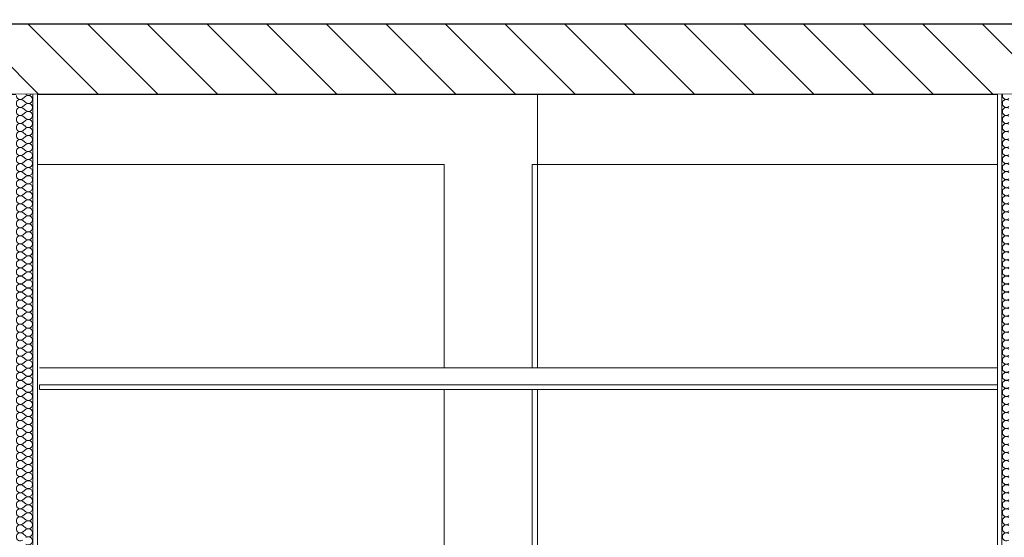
# Model space of a CAD drawing. Header units: millimetres. Extents: x -4481 to 79246, y -53000 to 18468.
# Tile 56 of 79: x 42087 to 44889, y 2079 to 3553. Entities that reach past the tile are written whole.
import ezdxf

# ---------------------------------------------------------------- set-up
doc = ezdxf.new("R2010")
doc.units = ezdxf.units.MM
doc.header["$MEASUREMENT"] = 0
doc.linetypes.add('Wipeout_Contour', pattern=[1000, 0, -1000])
for name, color, linetype in [('Nouveau_0', 7, 'Continuous'), ('Nouveau_2D - Cotations pour 100ème', 7, 'Continuous'), ('Nouveau__Constr - Poutres', 7, 'Continuous'), ('Nouveau__Constr - Spéciales', 7, 'Continuous'), ('Nouveau__Murs int non porteurs - Cloisons', 7, 'Continuous'), ('Nouveau__Plafonds', 7, 'Continuous'), ('Nouveau__Sols - Dalles', 7, 'Continuous')]:
    doc.layers.add(name, color=color, linetype=linetype)
doc.styles.add('STYLE_GENERE_2', font='arial.ttf')
doc.dimstyles.new('STYLE_GENERE__10', dxfattribs={"dimtxt": 175, "dimasz": 95, "dimexe": 0.18, "dimexo": 30247.210424, "dimgap": 0, "dimtad": 1, "dimlfac": 0.001, "dimzin": 0, "dimdsep": 46, "dimtxsty": 'STYLE_GENERE_2', "dimblk": 'ARROWHEAD_6', "dimblk1": 'ARROWHEAD_6', "dimblk2": 'ARROWHEAD_6', "dimcen": 0.09, "dimclrd": 1, "dimclre": 1, "dimclrt": 1, "dimazin": 0, "dimtfac": 1, "dimtdec": 4, "dimtmove": 0, "dimatfit": 3, "dimfxl": 0, "dimtolj": 1, "dimtzin": 0, "dimarcsym": 0})
doc.dimstyles.new('STYLE_GENERE__3', dxfattribs={"dimtxt": 150, "dimasz": 95, "dimexe": 0.18, "dimexo": 21916.318027, "dimgap": 0, "dimtad": 1, "dimlfac": 0.001, "dimzin": 0, "dimdsep": 46, "dimtxsty": 'STYLE_GENERE_2', "dimblk": 'ARROWHEAD_6', "dimblk1": 'ARROWHEAD_6', "dimblk2": 'ARROWHEAD_6', "dimcen": 0.09, "dimclrd": 7, "dimclre": 7, "dimclrt": 7, "dimazin": 0, "dimtfac": 1, "dimtdec": 4, "dimtmove": 0, "dimatfit": 3, "dimfxl": 0, "dimtolj": 1, "dimtzin": 0, "dimarcsym": 0})
doc.dimstyles.new('STYLE_GENERE__4', dxfattribs={"dimtxt": 150, "dimasz": 95, "dimexe": 0.18, "dimexo": 21916.318027, "dimgap": 0, "dimtad": 1, "dimlfac": 0.001, "dimzin": 0, "dimdsep": 46, "dimtxsty": 'STYLE_GENERE_2', "dimblk": 'ARROWHEAD_6', "dimblk1": 'ARROWHEAD_6', "dimblk2": 'ARROWHEAD_6', "dimcen": 0.09, "dimclrd": 7, "dimclre": 7, "dimclrt": 7, "dimazin": 0, "dimtfac": 1, "dimtdec": 4, "dimtmove": 2, "dimatfit": 3, "dimfxl": 0, "dimtolj": 1, "dimtzin": 0, "dimarcsym": 0})
doc.dimstyles.new('STYLE_GENERE__5', dxfattribs={"dimtxt": 150, "dimasz": 95, "dimexe": 0.18, "dimexo": 21959.829925, "dimgap": 0, "dimtad": 1, "dimlfac": 0.001, "dimzin": 0, "dimdsep": 46, "dimtxsty": 'STYLE_GENERE_2', "dimblk": 'ARROWHEAD_6', "dimblk1": 'ARROWHEAD_6', "dimblk2": 'ARROWHEAD_6', "dimcen": 0.09, "dimclrd": 7, "dimclre": 7, "dimclrt": 7, "dimazin": 0, "dimtfac": 1, "dimtdec": 4, "dimtmove": 0, "dimatfit": 3, "dimfxl": 0, "dimtolj": 1, "dimtzin": 0, "dimarcsym": 0})
doc.dimstyles.new('STYLE_GENERE__7', dxfattribs={"dimtxt": 150, "dimasz": 95, "dimexe": 0.18, "dimexo": 28568.917041, "dimgap": 0, "dimtad": 1, "dimlfac": 0.001, "dimzin": 0, "dimdsep": 46, "dimtxsty": 'STYLE_GENERE_2', "dimblk": 'ARROWHEAD_6', "dimblk1": 'ARROWHEAD_6', "dimblk2": 'ARROWHEAD_6', "dimcen": 0.09, "dimclrd": 7, "dimclre": 7, "dimclrt": 7, "dimazin": 0, "dimtfac": 1, "dimtdec": 4, "dimtmove": 0, "dimatfit": 3, "dimfxl": 0, "dimtolj": 1, "dimtzin": 0, "dimarcsym": 0})
doc.dimstyles.new('STYLE_GENERE__8', dxfattribs={"dimtxt": 150, "dimasz": 95, "dimexe": 0.18, "dimexo": 28568.917041, "dimgap": 0, "dimtad": 1, "dimlfac": 0.001, "dimzin": 0, "dimdsep": 46, "dimtxsty": 'STYLE_GENERE_2', "dimblk": 'ARROWHEAD_6', "dimblk1": 'ARROWHEAD_6', "dimblk2": 'ARROWHEAD_6', "dimcen": 0.09, "dimclrd": 7, "dimclre": 7, "dimclrt": 7, "dimazin": 0, "dimtfac": 1, "dimtdec": 4, "dimtmove": 2, "dimatfit": 3, "dimfxl": 0, "dimtolj": 1, "dimtzin": 0, "dimarcsym": 0})

# ---------------------------------------------------------------- blocks, each defined once
blk = doc.blocks.new('Élément de coupe_50')
at = {"layer": 'Nouveau__Sols - Dalles', "linetype": 'Continuous', "lineweight": 5}
h = blk.add_hatch(dxfattribs=at)
h.set_pattern_fill('__MAÇONNERIE', style=0, pattern_type=2)
h.set_pattern_definition([(135, (0, 0), (84.85281, 84.85281), [])])
h.paths.add_polyline_path([(38053, 3340), (54220, 3340), (54220, 3540), (38053, 3540)])
at = {"layer": 'Nouveau__Sols - Dalles', "color": 7, "linetype": 'Continuous', "lineweight": 30}
for p, q in [((54220, 3540), (38053, 3540)), ((44869, 3340), (42137, 3340))]:
    blk.add_line(p, q, dxfattribs=at)
at = {"layer": 'Nouveau__Sols - Dalles', "color": 7, "linetype": 'Continuous', "lineweight": 30, "flags": 128}
for points in [[(42137, 3340), (42124, 3340), (42076, 3340), (42063, 3340)], [(44943, 3340), (44930, 3340), (44882, 3340), (44869, 3340)]]:
    blk.add_lwpolyline(points, dxfattribs=at)
blk = doc.blocks.new('*X76')
at = {"layer": 'Nouveau__Murs int non porteurs - Cloisons', "color": 250, "linetype": 'Continuous', "lineweight": 5}
for centre, start, end in [((44894.6, 3337.1), 165.5225, 180), ((44894.6, 3337.1), 180, 306.8699), ((44894.6, 3314.3), 53.1301, 180), ((44894.6, 3314.3), 180, 306.8699), ((44894.6, 3291.4), 53.1301, 180), ((44894.6, 3291.4), 180, 306.8699), ((44894.6, 3268.6), 53.1301, 180), ((44894.6, 3268.6), 180, 306.8699), ((44894.6, 3245.7), 53.1301, 180), ((44894.6, 3245.7), 180, 306.8699), ((44894.6, 3222.9), 53.1301, 180), ((44894.6, 3222.9), 180, 306.8699), ((44894.6, 3200), 53.1301, 180), ((44894.6, 3200), 180, 306.8699), ((44894.6, 3177.1), 53.1301, 180), ((44894.6, 3177.1), 180, 306.8699), ((44894.6, 3154.3), 53.1301, 180), ((44894.6, 3154.3), 180, 306.8699), ((44894.6, 3131.4), 53.1301, 180), ((44894.6, 3131.4), 180, 306.8699), ((44894.6, 3108.6), 53.1301, 180), ((44894.6, 3108.6), 180, 306.8699), ((44894.6, 3085.7), 53.1301, 180), ((44894.6, 3085.7), 180, 306.8699), ((44894.6, 3062.9), 53.1301, 180), ((44894.6, 3062.9), 180, 306.8699), ((44894.6, 3040), 53.1301, 180), ((44894.6, 3040), 180, 306.8699), ((44894.6, 3017.1), 53.1301, 180), ((44894.6, 3017.1), 180, 306.8699), ((44894.6, 2994.3), 53.1301, 180), ((44894.6, 2994.3), 180, 306.8699), ((44894.6, 2971.4), 53.1301, 180), ((44894.6, 2971.4), 180, 306.8699), ((44894.6, 2948.6), 53.1301, 180), ((44894.6, 2948.6), 180, 306.8699), ((44894.6, 2925.7), 53.1301, 180), ((44894.6, 2925.7), 180, 306.8699), ((44894.6, 2902.9), 53.1301, 180), ((44894.6, 2902.9), 180, 306.8699), ((44894.6, 2880), 53.1301, 180), ((44894.6, 2880), 180, 306.8699), ((44894.6, 2857.1), 53.1301, 180), ((44894.6, 2857.1), 180, 306.8699), ((44894.6, 2834.3), 53.1301, 180), ((44894.6, 2834.3), 180, 306.8699), ((44894.6, 2811.4), 53.1301, 180), ((44894.6, 2811.4), 180, 306.8699), ((44894.6, 2788.6), 53.1301, 180), ((44894.6, 2788.6), 180, 306.8699), ((44894.6, 2765.7), 53.1301, 180), ((44894.6, 2765.7), 180, 306.8699), ((44894.6, 2742.9), 53.1301, 180), ((44894.6, 2742.9), 180, 306.8699), ((44894.6, 2720), 53.1301, 180), ((44894.6, 2720), 180, 306.8699), ((44894.6, 2697.1), 53.1301, 180), ((44894.6, 2697.1), 180, 306.8699), ((44894.6, 2674.3), 53.1301, 180), ((44894.6, 2674.3), 180, 306.8699), ((44894.6, 2651.4), 53.1301, 180), ((44894.6, 2651.4), 180, 306.8699), ((44894.6, 2628.6), 53.1301, 180), ((44894.6, 2628.6), 180, 306.8699), ((44894.6, 2605.7), 53.1301, 180), ((44894.6, 2605.7), 180, 306.8699), ((44894.6, 2582.9), 53.1301, 180), ((44894.6, 2582.9), 180, 306.8699), ((44894.6, 2560), 53.1301, 180), ((44894.6, 2560), 180, 306.8699), ((44894.6, 2537.1), 53.1301, 180), ((44894.6, 2537.1), 180, 306.8699), ((44894.6, 2514.3), 53.1301, 180), ((44894.6, 2514.3), 180, 306.8699), ((44894.6, 2491.4), 53.1301, 180), ((44894.6, 2491.4), 180, 306.8699), ((44894.6, 2468.6), 53.1301, 180), ((44894.6, 2468.6), 180, 306.8699), ((44894.6, 2445.7), 53.1301, 180), ((44894.6, 2445.7), 180, 306.8699), ((44894.6, 2422.9), 53.1301, 180), ((44894.6, 2422.9), 180, 306.8699), ((44894.6, 2400), 53.1301, 180), ((44894.6, 2400), 180, 306.8699), ((44894.6, 2377.1), 53.1301, 180), ((44894.6, 2377.1), 180, 306.8699), ((44894.6, 2354.3), 53.1301, 180), ((44894.6, 2354.3), 180, 306.8699), ((44894.6, 2331.4), 53.1301, 180), ((44894.6, 2331.4), 180, 306.8699), ((44894.6, 2308.6), 53.1301, 180), ((44894.6, 2308.6), 180, 306.8699), ((44894.6, 2285.7), 53.1301, 180), ((44894.6, 2285.7), 180, 306.8699), ((44894.6, 2262.9), 53.1301, 180), ((44894.6, 2262.9), 180, 306.8699), ((44894.6, 2240), 53.1301, 180), ((44894.6, 2240), 180, 306.8699), ((44894.6, 2217.1), 53.1301, 180), ((44894.6, 2217.1), 180, 306.8699), ((44894.6, 2194.3), 53.1301, 180), ((44894.6, 2194.3), 180, 306.8699), ((44894.6, 2171.4), 53.1301, 180), ((44894.6, 2171.4), 180, 306.8699), ((44894.6, 2148.6), 53.1301, 180), ((44894.6, 2148.6), 180, 306.8699), ((44894.6, 2125.7), 53.1301, 180), ((44894.6, 2125.7), 180, 306.8699), ((44894.6, 2102.9), 53.1301, 180), ((44894.6, 2102.9), 180, 306.8699), ((44894.6, 2080), 53.1301, 180), ((44894.6, 2080), 180, 306.8699)]:
    blk.add_arc(centre, 11.4, start, end, dxfattribs=at)
blk = doc.blocks.new('Élément de coupe_64')
at = {"color": 254, "linetype": 'Wipeout_Contour', "lineweight": 0, "ltscale": 179750.243894}
blk.add_wipeout([(44869, 3340), (44869, 0), (44882, 0), (44882, 3340)], dxfattribs=at).dxf.layer = 'Nouveau__Murs int non porteurs - Cloisons'
at = {"color": 254, "linetype": 'Wipeout_Contour', "lineweight": 0, "ltscale": 179872.075815}
blk.add_wipeout([(44882, 3340), (44882, 0), (44930, 0), (44930, 3340)], dxfattribs=at).dxf.layer = 'Nouveau__Murs int non porteurs - Cloisons'
at = {"layer": 'Nouveau__Murs int non porteurs - Cloisons', "color": 7, "linetype": 'Continuous', "lineweight": 5}
for p, q in [((44869, 3340), (44869, 2513)), ((44869, 2513), (44869, 2500)), ((44869, 2500), (44869, 0))]:
    blk.add_line(p, q, dxfattribs=at)
at = {"layer": 'Nouveau__Murs int non porteurs - Cloisons', "color": 7, "linetype": 'Continuous', "lineweight": 13}
blk.add_line((44882, 3340), (44882, 0), dxfattribs=at)
at = {"layer": 'Nouveau__Murs int non porteurs - Cloisons', "lineweight": 0}
blk.add_blockref('*X76', (0, 0), dxfattribs=at)
blk = doc.blocks.new('Élément de coupe_68')
at = {"layer": 'Nouveau_0', "color": 7, "linetype": 'Continuous', "lineweight": 13}
for p, q in [((43295, 2561), (43295, 3140)), ((43545, 2561), (43545, 3140)), ((43295, 0), (43295, 2500)), ((43545, 0), (43545, 2500))]:
    blk.add_line(p, q, dxfattribs=at)
blk = doc.blocks.new('Élément de coupe_160')
at = {"layer": 'Nouveau__Constr - Spéciales', "color": 7, "linetype": 'Continuous', "lineweight": 13}
for p, q in [((43560, 2561), (43560, 3340)), ((43560, 560), (43560, 2500))]:
    blk.add_line(p, q, dxfattribs=at)
blk = doc.blocks.new('Élément de coupe_172')
at = {"layer": 'Nouveau__Constr - Poutres', "color": 7, "linetype": 'Continuous', "lineweight": 13}
for p, q in [((43295, 3140), (42137, 3140)), ((44869, 3140), (43545, 3140))]:
    blk.add_line(p, q, dxfattribs=at)
blk = doc.blocks.new('*X381')
at = {"layer": 'Nouveau__Murs int non porteurs - Cloisons', "color": 250, "linetype": 'Continuous', "lineweight": 5}
for p, q in [((42104.6, 3334.9), (42095.4, 3328)), ((42104.6, 3339.4), (42103.8, 3340)), ((42104.6, 3316.6), (42095.4, 3323.4)), ((42104.6, 3312), (42095.4, 3305.1)), ((42104.6, 3293.7), (42095.4, 3300.6)), ((42104.6, 3289.1), (42095.4, 3282.3)), ((42104.6, 3270.9), (42095.4, 3277.7)), ((42104.6, 3266.3), (42095.4, 3259.4)), ((42104.6, 3248), (42095.4, 3254.9)), ((42104.6, 3243.4), (42095.4, 3236.6)), ((42104.6, 3225.1), (42095.4, 3232)), ((42104.6, 3220.6), (42095.4, 3213.7)), ((42104.6, 3202.3), (42095.4, 3209.1)), ((42104.6, 3197.7), (42095.4, 3190.9)), ((42104.6, 3179.4), (42095.4, 3186.3)), ((42104.6, 3174.9), (42095.4, 3168)), ((42104.6, 3156.6), (42095.4, 3163.4)), ((42104.6, 3152), (42095.4, 3145.1)), ((42104.6, 3133.7), (42095.4, 3140.6)), ((42104.6, 3129.1), (42095.4, 3122.3)), ((42104.6, 3110.9), (42095.4, 3117.7)), ((42104.6, 3106.3), (42095.4, 3099.4)), ((42104.6, 3088), (42095.4, 3094.9)), ((42104.6, 3083.4), (42095.4, 3076.6)), ((42104.6, 3065.1), (42095.4, 3072)), ((42104.6, 3060.6), (42095.4, 3053.7)), ((42104.6, 3042.3), (42095.4, 3049.1)), ((42104.6, 3037.7), (42095.4, 3030.9)), ((42104.6, 3019.4), (42095.4, 3026.3)), ((42104.6, 3014.9), (42095.4, 3008)), ((42104.6, 2996.6), (42095.4, 3003.4)), ((42104.6, 2992), (42095.4, 2985.1)), ((42104.6, 2973.7), (42095.4, 2980.6)), ((42104.6, 2969.1), (42095.4, 2962.3)), ((42104.6, 2950.9), (42095.4, 2957.7)), ((42104.6, 2946.3), (42095.4, 2939.4)), ((42104.6, 2928), (42095.4, 2934.9)), ((42104.6, 2923.4), (42095.4, 2916.6)), ((42104.6, 2905.1), (42095.4, 2912)), ((42104.6, 2900.6), (42095.4, 2893.7)), ((42104.6, 2882.3), (42095.4, 2889.1)), ((42104.6, 2877.7), (42095.4, 2870.9)), ((42104.6, 2859.4), (42095.4, 2866.3)), ((42104.6, 2854.9), (42095.4, 2848)), ((42104.6, 2836.6), (42095.4, 2843.4)), ((42104.6, 2832), (42095.4, 2825.1)), ((42104.6, 2813.7), (42095.4, 2820.6)), ((42104.6, 2809.1), (42095.4, 2802.3)), ((42104.6, 2790.9), (42095.4, 2797.7)), ((42104.6, 2786.3), (42095.4, 2779.4)), ((42104.6, 2768), (42095.4, 2774.9)), ((42104.6, 2763.4), (42095.4, 2756.6)), ((42104.6, 2745.1), (42095.4, 2752)), ((42104.6, 2740.6), (42095.4, 2733.7)), ((42104.6, 2722.3), (42095.4, 2729.1)), ((42104.6, 2717.7), (42095.4, 2710.9)), ((42104.6, 2699.4), (42095.4, 2706.3)), ((42104.6, 2694.9), (42095.4, 2688)), ((42104.6, 2676.6), (42095.4, 2683.4)), ((42104.6, 2672), (42095.4, 2665.1)), ((42104.6, 2653.7), (42095.4, 2660.6)), ((42104.6, 2649.1), (42095.4, 2642.3)), ((42104.6, 2630.9), (42095.4, 2637.7)), ((42104.6, 2626.3), (42095.4, 2619.4)), ((42104.6, 2608), (42095.4, 2614.9)), ((42104.6, 2603.4), (42095.4, 2596.6)), ((42104.6, 2585.1), (42095.4, 2592)), ((42104.6, 2580.6), (42095.4, 2573.7)), ((42104.6, 2562.3), (42095.4, 2569.1)), ((42104.6, 2557.7), (42095.4, 2550.9)), ((42104.6, 2539.4), (42095.4, 2546.3)), ((42104.6, 2534.9), (42095.4, 2528)), ((42104.6, 2516.6), (42095.4, 2523.4)), ((42104.6, 2512), (42095.4, 2505.1)), ((42104.6, 2493.7), (42095.4, 2500.6)), ((42104.6, 2489.1), (42095.4, 2482.3)), ((42104.6, 2470.9), (42095.4, 2477.7)), ((42104.6, 2466.3), (42095.4, 2459.4)), ((42104.6, 2448), (42095.4, 2454.9)), ((42104.6, 2443.4), (42095.4, 2436.6)), ((42104.6, 2425.1), (42095.4, 2432)), ((42104.6, 2420.6), (42095.4, 2413.7)), ((42104.6, 2402.3), (42095.4, 2409.1)), ((42104.6, 2397.7), (42095.4, 2390.9)), ((42104.6, 2379.4), (42095.4, 2386.3)), ((42104.6, 2374.9), (42095.4, 2368)), ((42104.6, 2356.6), (42095.4, 2363.4)), ((42104.6, 2352), (42095.4, 2345.1)), ((42104.6, 2333.7), (42095.4, 2340.6)), ((42104.6, 2329.1), (42095.4, 2322.3)), ((42104.6, 2310.9), (42095.4, 2317.7)), ((42104.6, 2306.3), (42095.4, 2299.4)), ((42104.6, 2288), (42095.4, 2294.9)), ((42104.6, 2283.4), (42095.4, 2276.6)), ((42104.6, 2265.1), (42095.4, 2272)), ((42104.6, 2260.6), (42095.4, 2253.7)), ((42104.6, 2242.3), (42095.4, 2249.1)), ((42104.6, 2237.7), (42095.4, 2230.9)), ((42104.6, 2219.4), (42095.4, 2226.3)), ((42104.6, 2214.9), (42095.4, 2208)), ((42104.6, 2196.6), (42095.4, 2203.4)), ((42104.6, 2192), (42095.4, 2185.1)), ((42104.6, 2173.7), (42095.4, 2180.6)), ((42104.6, 2169.1), (42095.4, 2162.3)), ((42104.6, 2150.9), (42095.4, 2157.7)), ((42104.6, 2146.3), (42095.4, 2139.4)), ((42104.6, 2128), (42095.4, 2134.9)), ((42104.6, 2123.4), (42095.4, 2116.6)), ((42104.6, 2105.1), (42095.4, 2112)), ((42104.6, 2100.6), (42095.4, 2093.7)), ((42104.6, 2082.3), (42095.4, 2089.1))]:
    blk.add_line(p, q, dxfattribs=at)
for centre, start, end in [((42088.6, 3337.1), 180, 306.8699), ((42111.4, 3348.6), 233.1301, 311.4096), ((42111.4, 3325.7), 233.1301, 126.8699), ((42088.6, 3314.3), 53.1301, 180), ((42088.6, 3314.3), 180, 306.8699), ((42111.4, 3302.9), 233.1301, 126.8699), ((42088.6, 3291.4), 53.1301, 180), ((42088.6, 3291.4), 180, 306.8699), ((42088.6, 3268.6), 53.1301, 180), ((42111.4, 3280), 233.1301, 126.8699), ((42088.6, 3268.6), 180, 306.8699), ((42088.6, 3245.7), 53.1301, 180), ((42111.4, 3257.1), 233.1301, 126.8699), ((42088.6, 3245.7), 180, 306.8699), ((42088.6, 3222.9), 53.1301, 180), ((42088.6, 3222.9), 180, 306.8699), ((42111.4, 3234.3), 233.1301, 126.8699), ((42111.4, 3211.4), 233.1301, 126.8699), ((42088.6, 3200), 53.1301, 180), ((42088.6, 3200), 180, 306.8699), ((42111.4, 3188.6), 233.1301, 126.8699), ((42088.6, 3177.1), 53.1301, 180), ((42088.6, 3177.1), 180, 306.8699), ((42111.4, 3165.7), 233.1301, 126.8699), ((42088.6, 3154.3), 53.1301, 180), ((42088.6, 3154.3), 180, 306.8699), ((42088.6, 3131.4), 53.1301, 180), ((42111.4, 3142.9), 233.1301, 126.8699), ((42088.6, 3131.4), 180, 306.8699), ((42088.6, 3108.6), 53.1301, 180), ((42111.4, 3120), 233.1301, 126.8699), ((42088.6, 3108.6), 180, 306.8699), ((42088.6, 3085.7), 53.1301, 180), ((42088.6, 3085.7), 180, 306.8699), ((42111.4, 3097.1), 233.1301, 126.8699), ((42111.4, 3074.3), 233.1301, 126.8699), ((42088.6, 3062.9), 53.1301, 180), ((42088.6, 3062.9), 180, 306.8699), ((42111.4, 3051.4), 233.1301, 126.8699), ((42088.6, 3040), 53.1301, 180), ((42088.6, 3040), 180, 306.8699), ((42088.6, 3017.1), 53.1301, 180), ((42111.4, 3028.6), 233.1301, 126.8699), ((42088.6, 3017.1), 180, 306.8699), ((42088.6, 2994.3), 53.1301, 180), ((42111.4, 3005.7), 233.1301, 126.8699), ((42088.6, 2994.3), 180, 306.8699), ((42088.6, 2971.4), 53.1301, 180), ((42088.6, 2971.4), 180, 306.8699), ((42111.4, 2982.9), 233.1301, 126.8699), ((42111.4, 2960), 233.1301, 126.8699), ((42088.6, 2948.6), 53.1301, 180), ((42088.6, 2948.6), 180, 306.8699), ((42111.4, 2937.1), 233.1301, 126.8699), ((42088.6, 2925.7), 53.1301, 180), ((42088.6, 2925.7), 180, 306.8699), ((42088.6, 2902.9), 53.1301, 180), ((42111.4, 2914.3), 233.1301, 126.8699), ((42088.6, 2902.9), 180, 306.8699), ((42088.6, 2880), 53.1301, 180), ((42111.4, 2891.4), 233.1301, 126.8699), ((42088.6, 2880), 180, 306.8699), ((42088.6, 2857.1), 53.1301, 180), ((42111.4, 2868.6), 233.1301, 126.8699), ((42088.6, 2857.1), 180, 306.8699), ((42088.6, 2834.3), 53.1301, 180), ((42088.6, 2834.3), 180, 306.8699), ((42111.4, 2845.7), 233.1301, 126.8699), ((42111.4, 2822.9), 233.1301, 126.8699), ((42088.6, 2811.4), 53.1301, 180), ((42088.6, 2811.4), 180, 306.8699), ((42111.4, 2800), 233.1301, 126.8699), ((42088.6, 2788.6), 53.1301, 180), ((42088.6, 2788.6), 180, 306.8699), ((42088.6, 2765.7), 53.1301, 180), ((42111.4, 2777.1), 233.1301, 126.8699), ((42088.6, 2765.7), 180, 306.8699), ((42088.6, 2742.9), 53.1301, 180), ((42111.4, 2754.3), 233.1301, 126.8699), ((42088.6, 2742.9), 180, 306.8699), ((42088.6, 2720), 53.1301, 180), ((42088.6, 2720), 180, 306.8699), ((42111.4, 2731.4), 233.1301, 126.8699), ((42111.4, 2708.6), 233.1301, 126.8699), ((42088.6, 2697.1), 53.1301, 180), ((42088.6, 2697.1), 180, 306.8699), ((42111.4, 2685.7), 233.1301, 126.8699), ((42088.6, 2674.3), 53.1301, 180), ((42088.6, 2674.3), 180, 306.8699), ((42088.6, 2651.4), 53.1301, 180), ((42111.4, 2662.9), 233.1301, 126.8699), ((42088.6, 2651.4), 180, 306.8699), ((42088.6, 2628.6), 53.1301, 180), ((42111.4, 2640), 233.1301, 126.8699), ((42088.6, 2628.6), 180, 306.8699), ((42088.6, 2605.7), 53.1301, 180), ((42111.4, 2617.1), 233.1301, 126.8699), ((42088.6, 2605.7), 180, 306.8699), ((42088.6, 2582.9), 53.1301, 180), ((42088.6, 2582.9), 180, 306.8699), ((42111.4, 2594.3), 233.1301, 126.8699), ((42111.4, 2571.4), 233.1301, 126.8699), ((42088.6, 2560), 53.1301, 180), ((42088.6, 2560), 180, 306.8699), ((42111.4, 2548.6), 233.1301, 126.8699), ((42088.6, 2537.1), 53.1301, 180), ((42088.6, 2537.1), 180, 306.8699), ((42088.6, 2514.3), 53.1301, 180), ((42111.4, 2525.7), 233.1301, 126.8699), ((42088.6, 2514.3), 180, 306.8699), ((42088.6, 2491.4), 53.1301, 180), ((42111.4, 2502.9), 233.1301, 126.8699), ((42088.6, 2491.4), 180, 306.8699), ((42088.6, 2468.6), 53.1301, 180), ((42088.6, 2468.6), 180, 306.8699), ((42111.4, 2480), 233.1301, 126.8699), ((42111.4, 2457.1), 233.1301, 126.8699), ((42088.6, 2445.7), 53.1301, 180), ((42088.6, 2445.7), 180, 306.8699), ((42111.4, 2434.3), 233.1301, 126.8699), ((42088.6, 2422.9), 53.1301, 180), ((42088.6, 2422.9), 180, 306.8699), ((42088.6, 2400), 53.1301, 180), ((42111.4, 2411.4), 233.1301, 126.8699), ((42088.6, 2400), 180, 306.8699), ((42088.6, 2377.1), 53.1301, 180), ((42111.4, 2388.6), 233.1301, 126.8699), ((42088.6, 2377.1), 180, 306.8699), ((42088.6, 2354.3), 53.1301, 180), ((42088.6, 2354.3), 180, 306.8699), ((42111.4, 2365.7), 233.1301, 126.8699), ((42111.4, 2342.9), 233.1301, 126.8699), ((42088.6, 2331.4), 53.1301, 180), ((42088.6, 2331.4), 180, 306.8699), ((42111.4, 2320), 233.1301, 126.8699), ((42088.6, 2308.6), 53.1301, 180), ((42088.6, 2308.6), 180, 306.8699), ((42111.4, 2297.1), 233.1301, 126.8699), ((42088.6, 2285.7), 53.1301, 180), ((42088.6, 2285.7), 180, 306.8699), ((42088.6, 2262.9), 53.1301, 180), ((42111.4, 2274.3), 233.1301, 126.8699), ((42088.6, 2262.9), 180, 306.8699), ((42088.6, 2240), 53.1301, 180), ((42111.4, 2251.4), 233.1301, 126.8699), ((42088.6, 2240), 180, 306.8699), ((42088.6, 2217.1), 53.1301, 180), ((42088.6, 2217.1), 180, 306.8699), ((42111.4, 2228.6), 233.1301, 126.8699), ((42111.4, 2205.7), 233.1301, 126.8699), ((42088.6, 2194.3), 53.1301, 180), ((42088.6, 2194.3), 180, 306.8699), ((42111.4, 2182.9), 233.1301, 126.8699), ((42088.6, 2171.4), 53.1301, 180), ((42088.6, 2171.4), 180, 306.8699), ((42088.6, 2148.6), 53.1301, 180), ((42111.4, 2160), 233.1301, 126.8699), ((42088.6, 2148.6), 180, 306.8699), ((42088.6, 2125.7), 53.1301, 180), ((42111.4, 2137.1), 233.1301, 126.8699), ((42088.6, 2125.7), 180, 306.8699), ((42088.6, 2102.9), 53.1301, 180), ((42088.6, 2102.9), 180, 306.8699), ((42111.4, 2114.3), 233.1301, 126.8699), ((42111.4, 2091.4), 233.1301, 126.8699), ((42088.6, 2080), 53.1301, 180), ((42088.6, 2080), 180, 306.8699), ((42111.4, 2068.6), 233.1301, 126.8699)]:
    blk.add_arc(centre, 11.4, start, end, dxfattribs=at)
blk = doc.blocks.new('Élément de coupe_297')
at = {"color": 254, "linetype": 'Wipeout_Contour', "lineweight": 0, "ltscale": 168786.401615}
blk.add_wipeout([(42124, 0), (42137, 0), (42137, 3340), (42124, 3340)], dxfattribs=at).dxf.layer = 'Nouveau__Murs int non porteurs - Cloisons'
at = {"color": 254, "linetype": 'Wipeout_Contour', "lineweight": 0, "ltscale": 168664.592561}
blk.add_wipeout([(42124, 3340), (42076, 3340), (42076, 0), (42124, 0)], dxfattribs=at).dxf.layer = 'Nouveau__Murs int non porteurs - Cloisons'
at = {"layer": 'Nouveau__Murs int non porteurs - Cloisons', "color": 7, "linetype": 'Continuous', "lineweight": 13}
blk.add_line((42124, 3340), (42124, 0), dxfattribs=at)
at = {"layer": 'Nouveau__Murs int non porteurs - Cloisons', "color": 7, "linetype": 'Continuous', "lineweight": 5}
blk.add_line((42137, 3340), (42137, 0), dxfattribs=at)
at = {"layer": 'Nouveau__Murs int non porteurs - Cloisons', "lineweight": 0}
blk.add_blockref('*X381', (0, 0), dxfattribs=at)
blk = doc.blocks.new('Élément de coupe_305')
at = {"layer": 'Nouveau__Plafonds', "color": 7, "linetype": 'Continuous', "lineweight": 5}
for p, q in [((44869, 2561), (42143, 2561)), ((42143, 2513), (42143, 2500)), ((44869, 2513), (42143, 2513)), ((44869, 2500), (42143, 2500))]:
    blk.add_line(p, q, dxfattribs=at)
blk = doc.blocks.new('*D431')
at = {"layer": 'Nouveau_2D - Cotations pour 100ème', "color": 7, "linetype": 'Continuous', "lineweight": 13}
for p, q in [((47039, 3390), (47139, 3290)), ((47182.8, 3340), (46995.3, 3340)), ((47089, 0), (47089, 3340)), ((47039, 50), (47139, -50)), ((47182.8, 0), (46995.3, 0)), ((47089, -75), (47089, 0))]:
    blk.add_line(p, q, dxfattribs=at)
at = {"layer": 'Nouveau_2D - Cotations pour 100ème', "color": 7, "lineweight": 13, "char_height": 150, "attachment_point": 7, "rotation": 90, "style": 'STYLE_GENERE_2'}
for s, insert in [('{\\A1;\\fArial|b1|i0|c0|p0;22}', (47015.3, 3318.4)), ('{\\A1;\\fArial|b1|i0|c0|p0;3,34}', (47059, 1469.8))]:
    blk.add_mtext(s, dxfattribs=dict(at, insert=insert))
blk = doc.blocks.new('ARROWHEAD_6')
at = {"color": 0, "linetype": 'Continuous', "lineweight": 0}
for p, q in [((-0.5, -0.5), (0.5, 0.5)), ((0, 0), (-1, 0))]:
    blk.add_line(p, q, dxfattribs=at)
blk = doc.blocks.new('*D432')
at = {"layer": 'Nouveau_2D - Cotations pour 100ème', "color": 7, "linetype": 'Continuous', "lineweight": 13}
for p, q in [((47039, 3610), (47139, 3510)), ((47089, 3340), (47089, 3560)), ((47039, 3390), (47139, 3290)), ((47182.8, 3340), (46995.3, 3340))]:
    blk.add_line(p, q, dxfattribs=at)
blk = doc.blocks.new('*D433')
at = {"layer": 'Nouveau_2D - Cotations pour 100ème', "color": 7, "linetype": 'Continuous', "lineweight": 13}
for p, q in [((47089, 6864), (47089, 6939)), ((47139, 6814), (47039, 6914)), ((47182.8, 6864), (46995.3, 6864)), ((47089, 3560), (47089, 6864)), ((47039, 3610), (47139, 3510)), ((47182.8, 3560), (46995.3, 3560)), ((47089, 3340), (47089, 3560))]:
    blk.add_line(p, q, dxfattribs=at)
at = {"layer": 'Nouveau_2D - Cotations pour 100ème', "color": 7, "lineweight": 13, "insert": (47059, 5011.8), "char_height": 150, "attachment_point": 7, "rotation": 90, "style": 'STYLE_GENERE_2'}
blk.add_mtext('{\\A1;\\fArial|b1|i0|c0|p0;3,30}', dxfattribs=at)
blk = doc.blocks.new('*D434')
at = {"layer": 'Nouveau_2D - Cotations pour 100ème', "color": 7, "linetype": 'Continuous', "lineweight": 13}
for p, q in [((55874.7, 3025), (55774.7, 3125)), ((55918.5, 3075), (55731, 3075)), ((55824.7, 0), (55824.7, 3075)), ((55774.7, 50), (55874.7, -50)), ((55918.5, 0), (47059.8, 0)), ((55824.7, -75), (55824.7, 0))]:
    blk.add_line(p, q, dxfattribs=at)
at = {"layer": 'Nouveau_2D - Cotations pour 100ème', "color": 7, "lineweight": 13, "insert": (55794.7, 1337.3), "char_height": 150, "attachment_point": 7, "rotation": 90, "style": 'STYLE_GENERE_2'}
blk.add_mtext('{\\A1;\\fArial|b1|i0|c0|p0;3,08}', dxfattribs=at)
blk = doc.blocks.new('*D438')
at = {"layer": 'Nouveau_2D - Cotations pour 100ème', "color": 7, "linetype": 'Continuous', "lineweight": 13}
for p, q in [((53685.8, 3390), (53785.8, 3290)), ((53829.5, 3340), (53642, 3340)), ((53735.8, 0), (53735.8, 3340)), ((53685.8, 50), (53785.8, -50)), ((53829.5, 0), (53642, 0)), ((53735.8, -75), (53735.8, 0))]:
    blk.add_line(p, q, dxfattribs=at)
at = {"layer": 'Nouveau_2D - Cotations pour 100ème', "color": 7, "lineweight": 13, "char_height": 150, "attachment_point": 7, "rotation": 90, "style": 'STYLE_GENERE_2'}
for s, insert in [('{\\A1;\\fArial|b1|i0|c0|p0;22}', (53662, 3318.4)), ('{\\A1;\\fArial|b1|i0|c0|p0;3,34}', (53705.8, 1469.8))]:
    blk.add_mtext(s, dxfattribs=dict(at, insert=insert))
blk = doc.blocks.new('*D439')
at = {"layer": 'Nouveau_2D - Cotations pour 100ème', "color": 7, "linetype": 'Continuous', "lineweight": 13}
for p, q in [((53685.8, 3610), (53785.8, 3510)), ((53735.8, 3340), (53735.8, 3560)), ((53685.8, 3390), (53785.8, 3290)), ((53829.5, 3340), (53642, 3340))]:
    blk.add_line(p, q, dxfattribs=at)
blk = doc.blocks.new('*D440')
at = {"layer": 'Nouveau_2D - Cotations pour 100ème', "color": 7, "linetype": 'Continuous', "lineweight": 13}
for p, q in [((53735.8, 6864), (53735.8, 6939)), ((53785.8, 6814), (53685.8, 6914)), ((53829.5, 6864), (53642, 6864)), ((53735.8, 3560), (53735.8, 6864)), ((53685.8, 3610), (53785.8, 3510)), ((53829.5, 3560), (53642, 3560)), ((53735.8, 3340), (53735.8, 3560))]:
    blk.add_line(p, q, dxfattribs=at)
at = {"layer": 'Nouveau_2D - Cotations pour 100ème', "color": 7, "lineweight": 13, "insert": (53705.8, 5011.8), "char_height": 150, "attachment_point": 7, "rotation": 90, "style": 'STYLE_GENERE_2'}
blk.add_mtext('{\\A1;\\fArial|b1|i0|c0|p0;3,30}', dxfattribs=at)
blk = doc.blocks.new('*D448')
at = {"layer": 'Nouveau_2D - Cotations pour 100ème', "color": 1, "linetype": 'Continuous', "lineweight": 15}
for p, q in [((24272.3, 8270), (24272.3, 8345)), ((24322.3, 8220), (24222.3, 8320)), ((24366, 8270), (24178.5, 8270)), ((24272.3, 826), (24272.3, 8270)), ((24222.3, 876), (24322.3, 776)), ((24366, 826), (24178.5, 826)), ((24272.3, 751), (24272.3, 826))]:
    blk.add_line(p, q, dxfattribs=at)
at = {"layer": 'Nouveau_2D - Cotations pour 100ème', "color": 1, "lineweight": 15, "insert": (24237.3, 4314.4), "char_height": 175, "attachment_point": 7, "rotation": 90, "style": 'STYLE_GENERE_2'}
blk.add_mtext('{\\A1;\\fArial|b1|i0|c0|p0;7,44}', dxfattribs=at)

msp = doc.modelspace()

# ---------------------------------------------------------------- block references
at = {"layer": 'Nouveau_0', "lineweight": 0}
msp.add_blockref('Élément de coupe_68', (0, 0), dxfattribs=at)
at = {"layer": 'Nouveau__Sols - Dalles', "lineweight": 0}
msp.add_blockref('Élément de coupe_50', (0, 0), dxfattribs=at)

# ---------------------------------------------------------------- next in the draw order: block references
at = {"layer": 'Nouveau__Murs int non porteurs - Cloisons', "lineweight": 0}
msp.add_blockref('Élément de coupe_64', (0, 0), dxfattribs=at)

# ---------------------------------------------------------------- next in the draw order: block references
at = {"layer": 'Nouveau__Constr - Poutres', "lineweight": 0}
msp.add_blockref('Élément de coupe_172', (0, 0), dxfattribs=at)
at = {"layer": 'Nouveau__Constr - Spéciales', "lineweight": 0}
msp.add_blockref('Élément de coupe_160', (0, 0), dxfattribs=at)

# ---------------------------------------------------------------- next in the draw order: block references
at = {"layer": 'Nouveau__Murs int non porteurs - Cloisons', "lineweight": 0}
msp.add_blockref('Élément de coupe_297', (0, 0), dxfattribs=at)

# ---------------------------------------------------------------- next in the draw order: block references
at = {"layer": 'Nouveau__Plafonds', "lineweight": 0}
msp.add_blockref('Élément de coupe_305', (0, 0), dxfattribs=at)

# ---------------------------------------------------------------- next in the draw order: dimensions: what is measured, and where the dimension line sits
at = {"layer": 'Nouveau_2D - Cotations pour 100ème', "color": 1, "linetype": 'Continuous', "lineweight": 15}
dim = msp.add_linear_dim(base=(24272.278, 8270), p1=(24267.032, 825.971), p2=(54596, 8270), angle=90, dimstyle='STYLE_GENERE__10', dxfattribs=at)
dim.commit()
dim.dimension.update_dxf_attribs({"geometry": '*D448', "text_midpoint": (24149.778, 4540.982), "dimtype": 160, "text_rotation": 90})
at = {"layer": 'Nouveau_2D - Cotations pour 100ème', "color": 7, "linetype": 'Continuous', "lineweight": 13}
for base, p1, p2, dimstyle, picture, middle in [((47089.048, 6864), (25100, 3560), (25100, 6864), 'STYLE_GENERE__3', '*D433', (46984.048, 5205.997)), ((53735.764, 6864), (25100, 3560), (25100, 6864), 'STYLE_GENERE__7', '*D440', (53630.764, 5205.997)), ((47089.048, 3560), (25100, 3340), (25100, 3560), 'STYLE_GENERE__4', '*D432', (46940.283, 3432.538)), ((53735.764, 3560), (25100, 3340), (25100, 3560), 'STYLE_GENERE__8', '*D439', (53586.999, 3432.538)), ((47089.048, 3340), (25100, 0), (25100, 3340), 'STYLE_GENERE__3', '*D431', (46984.048, 1663.997)), ((53735.764, 3340), (25100, 0), (25100, 3340), 'STYLE_GENERE__7', '*D438', (53630.764, 1663.997)), ((55824.711681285, 3075), (25099.999992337, 0), (58394.500612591, 3075), 'STYLE_GENERE__5', '*D434', (55719.711680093, 1531.497007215))]:
    dim = msp.add_linear_dim(base=base, p1=p1, p2=p2, angle=90, dimstyle=dimstyle, dxfattribs=at)
    dim.commit()
    dim.dimension.update_dxf_attribs({"geometry": picture, "text_midpoint": middle, "dimtype": 160, "text_rotation": 90})

doc.saveas('drawing.dxf')
